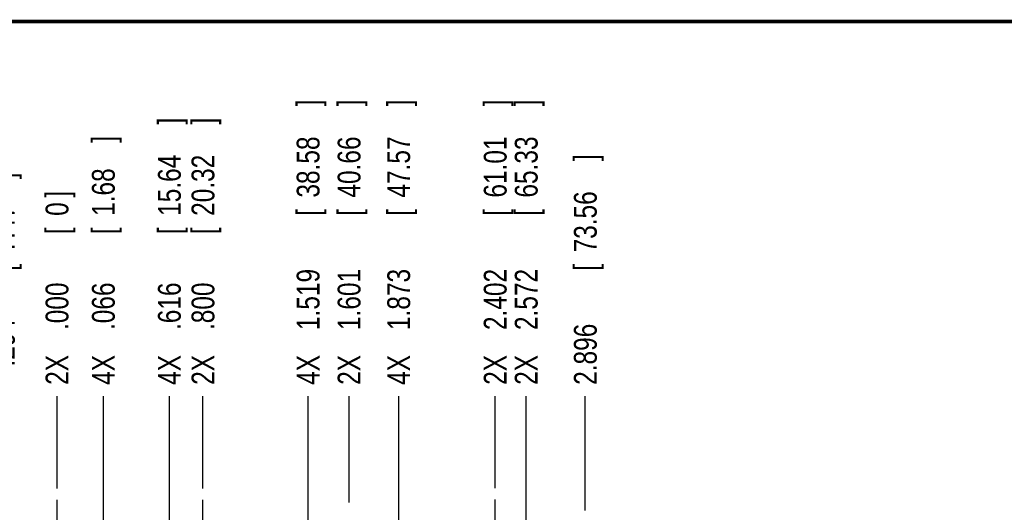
# Model space of a CAD drawing. Header units: inches. Extents: x 0.2 to 16.8, y 0.1 to 10.8.
# Tile 6 of 22: x 3.6 to 9, y 8.1 to 10.8. Entities that reach past the tile are written whole.
import ezdxf

# ---------------------------------------------------------------- set-up
doc = ezdxf.new("R2010")
doc.units = ezdxf.units.IN
doc.header["$LTSCALE"] = 0.935
doc.header["$MEASUREMENT"] = 0
doc.linetypes.add('CENTER', pattern=[0.6, 0.375, -0.075, 0.075, -0.075])
doc.layers.get('0').update_dxf_attribs({"linetype": 'CONTINUOUS'})
doc.layers.add('DEFAULT_1', color=7, linetype='CENTER')
doc.layers.add('DIMENSIONS', color=7, linetype='CONTINUOUS')
doc.styles.get("Standard").update_dxf_attribs({"font": 'txt', "width": 0.8})
doc.dimstyles.new('DIMSTYLE_1', dxfattribs={"dimtxt": 0.125, "dimasz": 0.18, "dimexe": 0.18, "dimexo": 0.0625, "dimgap": 0.09, "dimtad": 0, "dimtih": 1, "dimtoh": 1, "dimdec": 3, "dimzin": 4, "dimdsep": 46, "dimtxsty": 'STANDARD', "dimblk": '_FILLED', "dimblk1": '_FILLED', "dimblk2": '_FILLED', "dimcen": 0.09, "dimadec": 0, "dimazin": 0, "dimtp": 0.001, "dimtm": 0.001, "dimtfac": 1, "dimtdec": 3, "dimtofl": 0, "dimtmove": 0, "dimatfit": 3, "dimldrblk": '_FILLED', "dimfxl": 1, "dimtolj": 1, "dimtzin": 4, "dimarcsym": 0})

# ---------------------------------------------------------------- blocks, each defined once
blk = doc.blocks.new('*D3')
at = {"layer": 'DIMENSIONS', "color": 2, "linetype": 'CONTINUOUS'}
blk.add_line((4.6427, 8.2025), (4.6427, 8.7073), dxfattribs=at)
at = {"layer": 'DIMENSIONS', "color": 2, "linetype": 'CONTINUOUS', "width": 0.8}
for s, p in [(']', (4.7052, 10.1948)), ('20.32', (4.7052, 9.6948)), ('[', (4.7052, 9.5948)), ('.800', (4.7052, 9.0698)), ('2X ', (4.7052, 8.7698))]:
    blk.add_text(s, height=0.125, rotation=90, dxfattribs=at).set_placement(p)
blk = doc.blocks.new('_FILLED')
at = {"color": 0, "linetype": 'BYBLOCK'}
blk.add_solid([(0, 0), (-1, 0.174), (-1, -0.174)], dxfattribs=at)
blk = doc.blocks.new('*D4')
at = {"layer": 'DIMENSIONS', "color": 2, "linetype": 'CONTINUOUS'}
blk.add_line((5.4436, 8.1258), (5.4436, 8.7073), dxfattribs=at)
at = {"layer": 'DIMENSIONS', "color": 2, "linetype": 'CONTINUOUS', "width": 0.8}
for s, p in [(']', (5.5061, 10.2948)), ('40.66', (5.5061, 9.7948)), ('[', (5.5061, 9.6948)), ('1.601', (5.5061, 9.0698)), ('2X ', (5.5061, 8.7698))]:
    blk.add_text(s, height=0.125, rotation=90, dxfattribs=at).set_placement(p)
blk = doc.blocks.new('*D5')
at = {"layer": 'DIMENSIONS', "color": 2, "linetype": 'CONTINUOUS'}
blk.add_line((6.2446, 8.2038), (6.2446, 8.7073), dxfattribs=at)
at = {"layer": 'DIMENSIONS', "color": 2, "linetype": 'CONTINUOUS', "width": 0.8}
for s, p in [(']', (6.3071, 10.2948)), ('61.01', (6.3071, 9.7948)), ('[', (6.3071, 9.6948)), ('2.402', (6.3071, 9.0698)), ('2X ', (6.3071, 8.7698))]:
    blk.add_text(s, height=0.125, rotation=90, dxfattribs=at).set_placement(p)
blk = doc.blocks.new('*D6')
at = {"layer": 'DIMENSIONS', "color": 2, "linetype": 'CONTINUOUS'}
blk.add_line((4.4586, 6.6837), (4.4586, 8.7073), dxfattribs=at)
at = {"layer": 'DIMENSIONS', "color": 2, "linetype": 'CONTINUOUS', "width": 0.8}
for s, p in [(']', (4.5211, 10.1948)), ('15.64', (4.5211, 9.6948)), ('[', (4.5211, 9.5948)), ('.616', (4.5211, 9.0698)), ('4X ', (4.5211, 8.7698))]:
    blk.add_text(s, height=0.125, rotation=90, dxfattribs=at).set_placement(p)
blk = doc.blocks.new('*D7')
at = {"layer": 'DIMENSIONS', "color": 2, "linetype": 'CONTINUOUS'}
for p, q in [((4.0966, 7.7413), (4.0966, 8.7073)), ((3.9087, 7.5358), (4.0966, 7.7413)), ((3.9087, 6.7085), (3.9087, 7.5358))]:
    blk.add_line(p, q, dxfattribs=at)
at = {"layer": 'DIMENSIONS', "color": 2, "linetype": 'CONTINUOUS', "width": 0.8}
for s, p in [(']', (4.1591, 10.0948)), ('1.68', (4.1591, 9.6948)), ('[', (4.1591, 9.5948)), ('.066', (4.1591, 9.0698)), ('4X ', (4.1591, 8.7698))]:
    blk.add_text(s, height=0.125, rotation=90, dxfattribs=at).set_placement(p)
blk = doc.blocks.new('*D8')
at = {"layer": 'DIMENSIONS', "color": 2, "linetype": 'CONTINUOUS'}
for p, q in [((5.219, 7.2433), (5.219, 8.7073)), ((5.3616, 7.0773), (5.219, 7.2433)), ((5.3616, 6.7063), (5.3616, 7.0773))]:
    blk.add_line(p, q, dxfattribs=at)
at = {"layer": 'DIMENSIONS', "color": 2, "linetype": 'CONTINUOUS', "width": 0.8}
for s, p in [(']', (5.2815, 10.2948)), ('38.58', (5.2815, 9.7948)), ('[', (5.2815, 9.6948)), ('1.519', (5.2815, 9.0698)), ('4X ', (5.2815, 8.7698))]:
    blk.add_text(s, height=0.125, rotation=90, dxfattribs=at).set_placement(p)
blk = doc.blocks.new('*D9')
at = {"layer": 'DIMENSIONS', "color": 2, "linetype": 'CONTINUOUS'}
blk.add_line((5.7156, 7.0828), (5.7156, 8.7073), dxfattribs=at)
at = {"layer": 'DIMENSIONS', "color": 2, "linetype": 'CONTINUOUS', "width": 0.8}
for s, p in [(']', (5.7781, 10.2948)), ('47.57', (5.7781, 9.7948)), ('[', (5.7781, 9.6948)), ('1.873', (5.7781, 9.0698)), ('4X ', (5.7781, 8.7698))]:
    blk.add_text(s, height=0.125, rotation=90, dxfattribs=at).set_placement(p)
blk = doc.blocks.new('*D10')
at = {"layer": 'DIMENSIONS', "color": 2, "linetype": 'CONTINUOUS'}
blk.add_line((6.4146, 6.6642), (6.4146, 8.7073), dxfattribs=at)
at = {"layer": 'DIMENSIONS', "color": 2, "linetype": 'CONTINUOUS', "width": 0.8}
for s, p in [(']', (6.4771, 10.2948)), ('65.33', (6.4771, 9.7948)), ('[', (6.4771, 9.6948)), ('2.572', (6.4771, 9.0698)), ('2X ', (6.4771, 8.7698))]:
    blk.add_text(s, height=0.125, rotation=90, dxfattribs=at).set_placement(p)
blk = doc.blocks.new('*D11')
at = {"layer": 'DIMENSIONS', "color": 2, "linetype": 'CONTINUOUS'}
blk.add_line((3.5487, 8.081), (3.5487, 8.7073), dxfattribs=at)
at = {"layer": 'DIMENSIONS', "color": 2, "linetype": 'CONTINUOUS', "width": 0.8}
for s, p in [(']', (3.6112, 9.8948)), ('7.47', (3.6112, 9.4948)), ('[', (3.6112, 9.3948)), ('.294', (3.6112, 8.8698)), ('-', (3.6112, 8.7698))]:
    blk.add_text(s, height=0.125, rotation=90, dxfattribs=at).set_placement(p)
blk = doc.blocks.new('*D12')
at = {"layer": 'DIMENSIONS', "color": 2, "linetype": 'CONTINUOUS'}
blk.add_line((6.7386, 8.0823), (6.7386, 8.7073), dxfattribs=at)
at = {"layer": 'DIMENSIONS', "color": 2, "linetype": 'CONTINUOUS', "width": 0.8}
for s, p in [(']', (6.8011, 9.9948)), ('73.56', (6.8011, 9.4948)), ('[', (6.8011, 9.3948)), ('2.896', (6.8011, 8.7698))]:
    blk.add_text(s, height=0.125, rotation=90, dxfattribs=at).set_placement(p)
blk = doc.blocks.new('*D13')
at = {"layer": 'DIMENSIONS', "color": 2, "linetype": 'CONTINUOUS'}
blk.add_line((3.8427, 8.2025), (3.8427, 8.7073), dxfattribs=at)
at = {"layer": 'DIMENSIONS', "color": 2, "linetype": 'CONTINUOUS', "width": 0.8}
for s, p in [(']', (3.9052, 9.7948)), ('0', (3.9052, 9.6948)), ('[', (3.9052, 9.5948)), ('.000', (3.9052, 9.0698)), ('2X ', (3.9052, 8.7698))]:
    blk.add_text(s, height=0.125, rotation=90, dxfattribs=at).set_placement(p)

msp = doc.modelspace()

# ---------------------------------------------------------------- linework, layer by layer
at = {"color": 7, "linetype": 'CONTINUOUS', "const_width": 0.02}
msp.add_lwpolyline([(16.75, 10.7586), (0.25, 10.7586)], dxfattribs=at)
at = {"layer": 'DEFAULT_1', "color": 7, "linetype": 'CENTER'}
for p, q in [((3.8427, 7.8965), (3.8427, 8.14)), ((4.6427, 7.8965), (4.6427, 8.14)), ((6.2446, 7.8978), (6.2446, 8.1413))]:
    msp.add_line(p, q, dxfattribs=at)

# ---------------------------------------------------------------- dimensions: what is measured, and where the dimension line sits
at = {"layer": 'DIMENSIONS', "color": 2, "linetype": 'CONTINUOUS'}
for feature_location, offset, dtype, origin, text, picture, middle in [((5.4436, 8.1258), (0, 0.5815), 1, (3.8427, 8.14), '2X <>', '*D4', (5.4436, 9.5823)), ((6.2446, 8.2038), (0, 0.5035), 1, (3.8427, 8.14), '2X <>', '*D5', (6.2446, 9.5823)), ((5.3616, 6.7063), (-0.1426, 2.001), 0, (3.8427, 8.14), '4X <>', '*D8', (5.219, 9.5823)), ((5.7156, 7.0828), (0, 1.6245), 1, (3.8427, 8.14), '4X <>', '*D9', (5.7156, 9.5823)), ((6.4146, 6.6642), (0, 2.0431), 1, (3.8427, 8.14), '2X <>', '*D10', (6.4146, 9.5823)), ((4.6427, 8.2025), (0, 0.5048), 1, (3.8427, 8.14), '2X <>', '*D3', (4.6427, 9.5323)), ((4.4586, 6.6837), (0, 2.0236), 1, (3.8427, 8.14), '4X <>', '*D6', (4.4586, 9.5323)), ((3.9087229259, 6.7084909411), (0.187852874, 1.9988446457), 0, (3.8427229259, 8.1399909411), '4X <>', '*D7', (4.0965757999, 9.4823355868)), ((3.5487, 8.081), (0, 0.6263), 1, (3.8427, 8.14), '-<>', '*D11', (3.5487, 9.3823)), ((3.8427229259, 8.2024909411), (0, 0.5048446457), 1, (3.8427229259, 8.1399909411), '2X <>', '*D13', (3.8427229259, 9.3323355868))]:
    dim = msp.add_ordinate_dim(feature_location=feature_location, offset=offset, dtype=dtype, origin=origin, text=text, dimstyle='DIMSTYLE_1', dxfattribs=at)
    dim.commit()
    dim.dimension.update_dxf_attribs({"geometry": picture, "text_midpoint": middle})
dim = msp.add_ordinate_dim(feature_location=(6.7386, 8.0823), offset=(0, 0.625), dtype=1, origin=(3.8427, 8.14), dimstyle='DIMSTYLE_1', dxfattribs=at)
dim.commit()
dim.dimension.update_dxf_attribs({"geometry": '*D12', "text_midpoint": (6.7386, 9.4323)})

doc.saveas('drawing.dxf')
